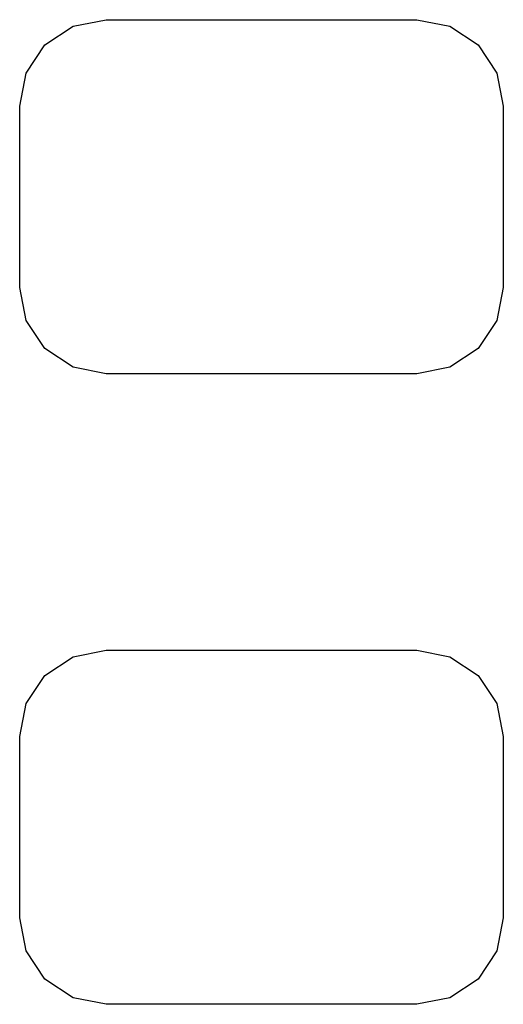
# Model space of a CAD drawing. Extents: x 44 to 145, y -86 to -26.
# Tile 3 of 5: x 95.57 to 96.97, y -70.89 to -68.04. Entities that reach past the tile are written whole.
import ezdxf

# ---------------------------------------------------------------- set-up
doc = ezdxf.new("R2010")
doc.units = 0
doc.layers.add('BLACK', color=7, linetype='CONTINUOUS')

msp = doc.modelspace()

# ---------------------------------------------------------------- linework, layer by layer
at = {"layer": 'BLACK', "linetype": 'CONTINUOUS'}
for p, q in [((95.720329, -68.06303), (95.816, -68.044)), ((95.816, -68.044), (96.716, -68.044)), ((96.716, -68.044), (96.811671, -68.06303)), ((95.639223, -68.117223), (95.720329, -68.06303)), ((96.811671, -68.06303), (96.892777, -68.117223)), ((95.58503, -68.198329), (95.639223, -68.117223)), ((96.892777, -68.117223), (96.94697, -68.198329)), ((95.566, -68.294), (95.58503, -68.198329)), ((96.94697, -68.198329), (96.966, -68.294)), ((95.566, -68.819), (95.566, -68.294)), ((96.966, -68.294), (96.966, -68.819)), ((95.58503, -68.914671), (95.566, -68.819)), ((96.966, -68.819), (96.94697, -68.914671)), ((95.639223, -68.995777), (95.58503, -68.914671)), ((96.94697, -68.914671), (96.892777, -68.995777)), ((95.720329, -69.04997), (95.639223, -68.995777)), ((96.892777, -68.995777), (96.811671, -69.04997)), ((95.816, -69.069), (95.720329, -69.04997)), ((96.811671, -69.04997), (96.716, -69.069)), ((96.716, -69.069), (95.816, -69.069)), ((95.720329, -69.88803), (95.816, -69.869)), ((95.816, -69.869), (96.716, -69.869)), ((96.716, -69.869), (96.811671, -69.88803)), ((95.639223, -69.942223), (95.720329, -69.88803)), ((96.811671, -69.88803), (96.892777, -69.942223)), ((95.58503, -70.023329), (95.639223, -69.942223)), ((96.892777, -69.942223), (96.94697, -70.023329)), ((95.566, -70.119), (95.58503, -70.023329)), ((96.94697, -70.023329), (96.966, -70.119)), ((95.566, -70.644), (95.566, -70.119)), ((96.966, -70.119), (96.966, -70.644)), ((95.58503, -70.739671), (95.566, -70.644)), ((96.966, -70.644), (96.94697, -70.739671)), ((95.639223, -70.820777), (95.58503, -70.739671)), ((96.94697, -70.739671), (96.892777, -70.820777)), ((95.720329, -70.87497), (95.639223, -70.820777)), ((96.892777, -70.820777), (96.811671, -70.87497)), ((95.816, -70.894), (95.720329, -70.87497)), ((96.811671, -70.87497), (96.716, -70.894)), ((96.716, -70.894), (95.816, -70.894))]:
    msp.add_line(p, q, dxfattribs=at)

doc.saveas('drawing.dxf')
